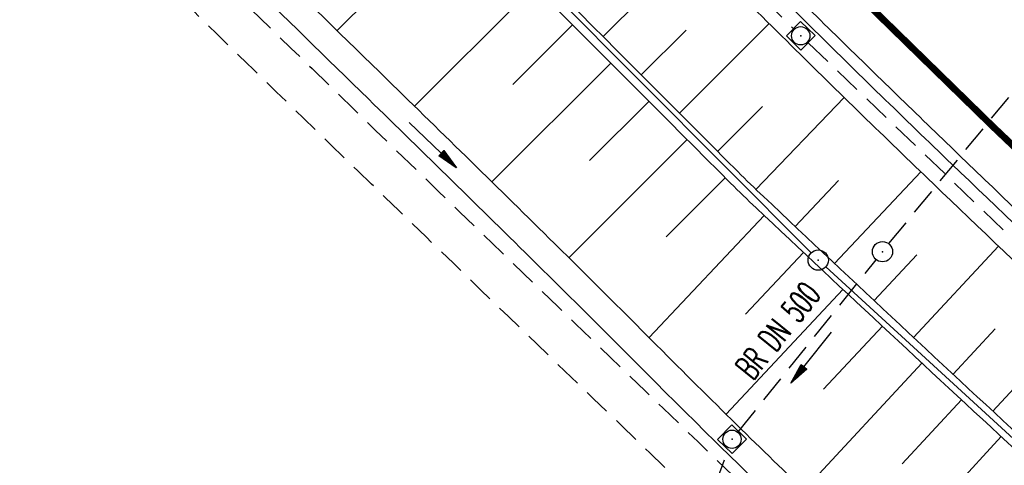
# Model space of a CAD drawing. Extents: x 448150 to 449332, y 437108 to 438384.
# Tile 112 of 172: x 448640 to 448713, y 437700 to 437733. Entities that reach past the tile are written whole.
import ezdxf
from ezdxf.enums import TextEntityAlignment as Align

# ---------------------------------------------------------------- set-up
doc = ezdxf.new("R2010")
doc.units = 0
doc.header["$LTSCALE"] = 2
doc.header["$MEASUREMENT"] = 0
doc.linetypes.add('AUSGEZOGEN', pattern=[0])
doc.linetypes.add('GESTRICH-X2', pattern=[1.5, 1, -0.5])
doc.layers.get('0').update_dxf_attribs({"linetype": 'AUSGEZOGEN'})
for name, color, linetype in [('212-GRENZL-BAB', 7, 'AUSGEZOGEN'), ('212-GRENZP-BAB', 7, 'AUSGEZOGEN'), ('BOESCHG', 250, 'AUSGEZOGEN'), ('DB-Flussumverlegungen', 15, 'CONTINUOUS'), ('DURCHL', 200, 'GESTRICH-X2'), ('FBRTOP', 250, 'AUSGEZOGEN'), ('KANAL', 7, 'GESTRICH-X2'), ('MULDE', 250, 'AUSGEZOGEN'), ('PFEIL', 7, 'CONTINUOUS'), ('PFEILTOP', 200, 'AUSGEZOGEN'), ('SCHLITZRINNE', 200, 'AUSGEZOGEN'), ('SCHSYMBOL', 200, 'AUSGEZOGEN'), ('TEXTO', 4, 'CONTINUOUS'), ('WEG', 250, 'GESTRICH-X2')]:
    doc.layers.add(name, color=color, linetype=linetype)
doc.styles.add('ROMANS', font='romans.shx', dxfattribs={"width": 0.8})

# ---------------------------------------------------------------- blocks, each defined once
blk = doc.blocks.new('20')
blk.add_lwpolyline([(-0.754, -0.751), (0.754, -0.751), (0.754, 0.75), (-0.754, 0.75)], close=True)
blk.add_circle((0, 0), 0.676)
blk.add_point((0, 0))
blk = doc.blocks.new('GST')
at = {"color": 0}
blk.add_circle((0, 0), 0.75, dxfattribs=at)
blk.add_point((0, 0), dxfattribs=at)
blk = doc.blocks.new('10')
blk.add_blockref('GST', (0, 0))
blk = doc.blocks.new('PFEIL2')
at = {"color": 0}
for p, q in [((0.88, 0.002), (-2.401, -0.012)), ((0.881, -0.271), (0.879, 0.276)), ((0.879, 0.276), (2.429, 0.009)), ((0.911, 0.27), (0.879, 0.265)), ((0.965, 0.261), (0.879, 0.246)), ((1.019, 0.252), (0.879, 0.228)), ((1.073, 0.242), (0.879, 0.209)), ((1.127, 0.233), (0.879, 0.191)), ((1.181, 0.224), (0.879, 0.172)), ((1.235, 0.214), (0.879, 0.154)), ((1.289, 0.205), (0.879, 0.135)), ((1.343, 0.196), (0.879, 0.117)), ((1.397, 0.187), (0.879, 0.098)), ((1.451, 0.177), (0.879, 0.08)), ((1.505, 0.168), (0.879, 0.061)), ((1.559, 0.159), (0.88, 0.043)), ((1.613, 0.149), (0.88, 0.024)), ((1.668, 0.14), (0.88, 0.006)), ((1.722, 0.131), (0.88, -0.013)), ((1.776, 0.121), (0.88, -0.031)), ((1.83, 0.112), (0.88, -0.05)), ((1.884, 0.103), (0.88, -0.068)), ((1.938, 0.094), (0.88, -0.087)), ((1.992, 0.084), (0.88, -0.105)), ((2.046, 0.075), (0.88, -0.124)), ((2.1, 0.066), (0.88, -0.142)), ((2.154, 0.056), (0.88, -0.161)), ((2.208, 0.047), (0.88, -0.179)), ((2.262, 0.038), (0.881, -0.198)), ((2.316, 0.029), (0.881, -0.216)), ((2.37, 0.019), (0.881, -0.235)), ((2.424, 0.01), (0.881, -0.253)), ((2.429, 0.009), (0.881, -0.271))]:
    blk.add_line(p, q, dxfattribs=at)

msp = doc.modelspace()

# ---------------------------------------------------------------- hatches: boundary and pattern name
at = {"layer": 'SCHLITZRINNE'}
h = msp.add_hatch(dxfattribs=at)
h.set_pattern_fill('_USER', color=256, scale=1.5, angle=45, style=0, pattern_type=0)
h.set_pattern_definition([(0.19809, (448696.2442, 437758.0261), (-0.005186, 1.499991), [])])
edge = h.paths.add_edge_path()
edge.add_arc((450103.943, 439168.643), 1992.851, 225.253931, 225.326505)
edge.add_arc((450104.379, 439169.084), 1993.471, 225.326505, 225.685513)
edge.add_arc((450114.112, 439179.052), 2007.404, 225.685514, 226.043274)
edge.add_arc((450116.374, 439181.397), 2010.661, 226.043274, 226.400342)
edge.add_arc((450108.345, 439172.967), 1999.019, 226.400342, 226.758448)
edge.add_arc((450107.359, 439171.918), 1997.58, 226.758448, 227.116898)
edge.add_arc((450114.22, 439179.306), 2007.663, 227.116898, 227.474446)
edge.add_arc((450112.044, 439176.933), 2004.443, 227.474446, 227.83238)
edge.add_arc((450107.824, 439172.273), 1998.156, 227.83238, 228.190877)
edge.add_arc((450107.663, 439172.094), 1997.915, 228.190877, 228.549748)
edge.add_arc((450107.034, 439171.381), 1996.965, 228.549748, 228.908704)
edge.add_arc((450111.572, 439176.585), 2003.869, 228.908704, 229.265964)
edge.add_arc((450119.093, 439185.318), 2015.394, 229.265964, 229.6222)
edge.add_arc((450115.134, 439180.663), 2009.284, 229.6222, 229.979919)
edge.add_arc((450101.808, 439164.793), 1988.56, 229.979919, 230.339497)
edge.add_arc((450135.905, 439205.921), 2041.985, 230.339497, 230.699144)
edge.add_arc((450015.788, 439059.171), 1852.343, 230.699144, 231.076753)
edge.add_arc((450440.038, 439584.513), 2527.6, 231.076753, 231.41321)
edge.add_arc((449605.176, 438538.206), 1189.037, 231.413211, 231.903765)
edge.add_arc((451876.599, 441435.451), 4870.53, 231.903765, 232.054115)
edge.add_arc((449764.385, 438726.671), 1435.572, 232.054115, 232.331051)
edge.add_arc((663048.573, 714993.472), 350453.466, 232.33105148, 232.33182369)
edge.add_arc((452105.708, 441751.773), 5260.885, 232.331837, 232.33814)
edge.add_arc((1083717.784, 1260087.558), 1038995.508, 232.338139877, 232.338829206)
edge.add_arc((362297.748, 325361.769), 141749.668, 52.33595822, 52.34101086, ccw=False)
edge.add_arc((130991.073, 25697.409), 520301.522, 52.33458173, 52.33595822, ccw=False)
edge.add_arc((597397.743, 629905.021), 242982.187, 232.33379622, 232.33674373)
edge.add_arc((1091510.304, 1270060.009), 1051651.236, 232.336743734, 232.337424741)
edge.add_arc((63904.407, -61307.138), 630166.935, 52.33651599, 52.337652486, ccw=False)
edge.add_line((448950.678, 437541.271), (448965.933, 437529.496))
edge.add_arc((450103.943, 439168.643), 1993.351, 225.253931, 225.326505)
edge.add_arc((450104.379, 439169.084), 1993.971, 225.326505, 225.633952)
h = msp.add_hatch(dxfattribs=at)
h.set_pattern_fill('_USER', color=256, scale=1.5, angle=45, style=0, pattern_type=0)
h.set_pattern_definition([(1.0848, (448717.7677, 437736.8698), (-0.0283982, 1.4997312), [])])
edge = h.paths.add_edge_path()
edge.add_arc((450104.379, 439169.084), 1993.971, 225.677136, 225.685513)
edge.add_arc((450114.112, 439179.052), 2007.904, 225.685514, 226.043274)
edge.add_arc((450116.374, 439181.397), 2011.161, 226.043274, 226.348764)
edge.add_arc((450103.943, 439168.643), 1992.851, 225.253931, 225.326505)
edge.add_arc((450104.379, 439169.084), 1993.471, 225.326505, 225.685513)
edge.add_arc((450114.112, 439179.052), 2007.404, 225.685514, 226.043274)
edge.add_arc((450116.374, 439181.397), 2010.661, 226.043274, 226.400342)
edge.add_arc((450108.345, 439172.967), 1999.019, 226.400342, 226.758448)
edge.add_arc((450107.359, 439171.918), 1997.58, 226.758448, 227.116898)
edge.add_arc((450114.22, 439179.306), 2007.663, 227.116898, 227.474446)
edge.add_arc((450112.044, 439176.933), 2004.443, 227.474446, 227.83238)
edge.add_arc((450107.824, 439172.273), 1998.156, 227.83238, 228.190877)
edge.add_arc((450107.663, 439172.094), 1997.915, 228.190877, 228.549748)
edge.add_arc((450107.034, 439171.381), 1996.965, 228.549748, 228.908704)
edge.add_arc((450111.572, 439176.585), 2003.869, 228.908704, 229.265964)
edge.add_arc((450119.093, 439185.318), 2015.394, 229.265964, 229.6222)
edge.add_arc((450115.134, 439180.663), 2009.284, 229.6222, 229.979919)
edge.add_arc((450101.808, 439164.793), 1988.56, 229.979919, 230.339497)
edge.add_arc((450135.905, 439205.921), 2041.985, 230.339497, 230.699144)
edge.add_arc((450015.788, 439059.171), 1852.343, 230.699144, 231.076753)
edge.add_arc((450440.038, 439584.513), 2527.6, 231.076753, 231.41321)
edge.add_arc((449605.176, 438538.206), 1189.037, 231.413211, 231.903765)
edge.add_arc((451876.599, 441435.451), 4870.53, 231.903765, 232.054115)
edge.add_arc((449764.385, 438726.671), 1435.572, 232.054115, 232.331051)
edge.add_arc((663048.573, 714993.472), 350453.466, 232.33105148, 232.33182369)
edge.add_arc((452105.708, 441751.773), 5260.885, 232.331837, 232.33814)
edge.add_arc((1083717.784, 1260087.558), 1038995.508, 232.338139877, 232.338829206)
edge.add_arc((362297.748, 325361.769), 141749.668, 52.33595822, 52.34101086, ccw=False)
edge.add_arc((130991.073, 25697.409), 520301.522, 52.33458173, 52.33595822, ccw=False)
edge.add_arc((597397.743, 629905.021), 242982.187, 232.33379622, 232.33674373)
edge.add_arc((1091510.304, 1270060.009), 1051651.236, 232.336743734, 232.337424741)
edge.add_arc((63904.407, -61307.138), 630166.935, 52.33651599, 52.337652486, ccw=False)
edge.add_line((448950.678, 437541.271), (448965.933, 437529.496))
h = msp.add_hatch(dxfattribs=at)
h.set_pattern_fill('_USER', color=256, scale=1.5, angle=45, style=0, pattern_type=0)
h.set_pattern_definition([(1.92282, (448737.9663, 437717.5835), (-0.05033, 1.4991554), [])])
edge = h.paths.add_edge_path()
edge.add_arc((450116.374, 439181.397), 2011.161, 226.391578, 226.400342)
edge.add_arc((450108.345, 439172.967), 1999.519, 226.400342, 226.758448)
edge.add_arc((450107.359, 439171.918), 1998.08, 226.758448, 227.116898)
edge.add_arc((450114.22, 439179.306), 2008.163, 227.116898, 227.474446)
edge.add_arc((450112.044, 439176.933), 2004.943, 227.474446, 227.83238)
edge.add_arc((450107.824, 439172.273), 1998.656, 227.83238, 228.068653)
edge.add_arc((450103.943, 439168.643), 1992.851, 225.253931, 225.326505)
edge.add_arc((450104.379, 439169.084), 1993.471, 225.326505, 225.685513)
edge.add_arc((450114.112, 439179.052), 2007.404, 225.685514, 226.043274)
edge.add_arc((450116.374, 439181.397), 2010.661, 226.043274, 226.400342)
edge.add_arc((450108.345, 439172.967), 1999.019, 226.400342, 226.758448)
edge.add_arc((450107.359, 439171.918), 1997.58, 226.758448, 227.116898)
edge.add_arc((450114.22, 439179.306), 2007.663, 227.116898, 227.474446)
edge.add_arc((450112.044, 439176.933), 2004.443, 227.474446, 227.83238)
edge.add_arc((450107.824, 439172.273), 1998.156, 227.83238, 228.190877)
edge.add_arc((450107.663, 439172.094), 1997.915, 228.190877, 228.549748)
edge.add_arc((450107.034, 439171.381), 1996.965, 228.549748, 228.908704)
edge.add_arc((450111.572, 439176.585), 2003.869, 228.908704, 229.265964)
edge.add_arc((450119.093, 439185.318), 2015.394, 229.265964, 229.6222)
edge.add_arc((450115.134, 439180.663), 2009.284, 229.6222, 229.979919)
edge.add_arc((450101.808, 439164.793), 1988.56, 229.979919, 230.339497)
edge.add_arc((450135.905, 439205.921), 2041.985, 230.339497, 230.699144)
edge.add_arc((450015.788, 439059.171), 1852.343, 230.699144, 231.076753)
edge.add_arc((450440.038, 439584.513), 2527.6, 231.076753, 231.41321)
edge.add_arc((449605.176, 438538.206), 1189.037, 231.413211, 231.903765)
edge.add_arc((451876.599, 441435.451), 4870.53, 231.903765, 232.054115)
edge.add_arc((449764.385, 438726.671), 1435.572, 232.054115, 232.331051)
edge.add_arc((663048.573, 714993.472), 350453.466, 232.33105148, 232.33182369)
edge.add_arc((452105.708, 441751.773), 5260.885, 232.331837, 232.33814)
edge.add_arc((1083717.784, 1260087.558), 1038995.508, 232.338139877, 232.338829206)
edge.add_arc((362297.748, 325361.769), 141749.668, 52.33595822, 52.34101086, ccw=False)
edge.add_arc((130991.073, 25697.409), 520301.522, 52.33458173, 52.33595822, ccw=False)
edge.add_arc((597397.743, 629905.021), 242982.187, 232.33379622, 232.33674373)
edge.add_arc((1091510.304, 1270060.009), 1051651.236, 232.336743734, 232.337424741)
edge.add_arc((63904.407, -61307.138), 630166.935, 52.33651599, 52.337652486, ccw=False)
edge.add_line((448950.678, 437541.271), (448965.933, 437529.496))
h = msp.add_hatch(dxfattribs=at)
h.set_pattern_fill('_USER', color=256, scale=1.5, angle=45, style=0, pattern_type=0)
h.set_pattern_definition([(5.43336, (448830.8072, 437635.437), (-0.142032, 1.4932605), [])])
edge = h.paths.add_edge_path()
edge.add_arc((450115.134, 439180.663), 2009.784, 229.703318, 229.979919)
edge.add_arc((450101.808, 439164.793), 1989.06, 229.979919, 230.339497)
edge.add_arc((450135.905, 439205.921), 2042.485, 230.339497, 230.699144)
edge.add_arc((450015.788, 439059.171), 1852.843, 230.699144, 231.076753)
edge.add_arc((450440.038, 439584.513), 2528.1, 231.076753, 231.211068)
edge.add_arc((450103.943, 439168.643), 1992.851, 225.253931, 225.326505)
edge.add_arc((450104.379, 439169.084), 1993.471, 225.326505, 225.685513)
edge.add_arc((450114.112, 439179.052), 2007.404, 225.685514, 226.043274)
edge.add_arc((450116.374, 439181.397), 2010.661, 226.043274, 226.400342)
edge.add_arc((450108.345, 439172.967), 1999.019, 226.400342, 226.758448)
edge.add_arc((450107.359, 439171.918), 1997.58, 226.758448, 227.116898)
edge.add_arc((450114.22, 439179.306), 2007.663, 227.116898, 227.474446)
edge.add_arc((450112.044, 439176.933), 2004.443, 227.474446, 227.83238)
edge.add_arc((450107.824, 439172.273), 1998.156, 227.83238, 228.190877)
edge.add_arc((450107.663, 439172.094), 1997.915, 228.190877, 228.549748)
edge.add_arc((450107.034, 439171.381), 1996.965, 228.549748, 228.908704)
edge.add_arc((450111.572, 439176.585), 2003.869, 228.908704, 229.265964)
edge.add_arc((450119.093, 439185.318), 2015.394, 229.265964, 229.6222)
edge.add_arc((450115.134, 439180.663), 2009.284, 229.6222, 229.979919)
edge.add_arc((450101.808, 439164.793), 1988.56, 229.979919, 230.339497)
edge.add_arc((450135.905, 439205.921), 2041.985, 230.339497, 230.699144)
edge.add_arc((450015.788, 439059.171), 1852.343, 230.699144, 231.076753)
edge.add_arc((450440.038, 439584.513), 2527.6, 231.076753, 231.41321)
edge.add_arc((449605.176, 438538.206), 1189.037, 231.413211, 231.903765)
edge.add_arc((451876.599, 441435.451), 4870.53, 231.903765, 232.054115)
edge.add_arc((449764.385, 438726.671), 1435.572, 232.054115, 232.331051)
edge.add_arc((663048.573, 714993.472), 350453.466, 232.33105148, 232.33182369)
edge.add_arc((452105.708, 441751.773), 5260.885, 232.331837, 232.33814)
edge.add_arc((1083717.784, 1260087.558), 1038995.508, 232.338139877, 232.338829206)
edge.add_arc((362297.748, 325361.769), 141749.668, 52.33595822, 52.34101086, ccw=False)
edge.add_arc((130991.073, 25697.409), 520301.522, 52.33458173, 52.33595822, ccw=False)
edge.add_arc((597397.743, 629905.021), 242982.187, 232.33379622, 232.33674373)
edge.add_arc((1091510.304, 1270060.009), 1051651.236, 232.336743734, 232.337424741)
edge.add_arc((63904.407, -61307.138), 630166.935, 52.33651599, 52.337652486, ccw=False)
edge.add_line((448950.678, 437541.271), (448965.933, 437529.496))

# ---------------------------------------------------------------- linework, layer by layer
at = {"layer": '212-GRENZL-BAB', "flags": 128}
for points in [[(448648.279, 437766.919), (448698.991, 437715.971)], [(448700.073, 437714.934), (448763.887, 437656.467)]]:
    msp.add_lwpolyline(points, dxfattribs=at)
at = {"layer": 'BOESCHG'}
for p, q in [((448663.911, 437732.425), (448672.866, 437741.349)), ((448690.219, 437738.586), (448683.596, 437731.982)), ((448669.642, 437726.835), (448678.514, 437735.683)), ((448676.921, 437728.444), (448681.339, 437732.852)), ((448695.889, 437732.948), (448689.247, 437726.318)), ((448689.736, 437732.457), (448686.421, 437729.15)), ((448675.361, 437721.234), (448684.164, 437730.02)), ((448682.603, 437722.808), (448686.99, 437727.189)), ((448701.445, 437727.473), (448694.913, 437720.671)), ((448695.402, 437726.812), (448692.073, 437723.487)), ((448681.065, 437715.617), (448689.817, 437724.359)), ((448707.114, 437721.977), (448700.735, 437715.184)), ((448688.275, 437717.164), (448692.644, 437721.529)), ((448701.033, 437721.335), (448697.821, 437717.924)), ((448687.007, 437709.703), (448695.517, 437718.746)), ((448712.872, 437716.463), (448706.575, 437709.717)), ((448694.139, 437711.433), (448698.432, 437716.007)), ((448706.822, 437715.833), (448703.653, 437712.448)), ((448692.703, 437704.03), (448701.351, 437713.272)), ((448699.924, 437705.88), (448704.273, 437710.541)), ((448712.629, 437710.35), (448709.501, 437706.989)), ((448718.643, 437710.962), (448712.432, 437704.267)), ((448698.461, 437698.422), (448707.2, 437707.815)), ((448705.746, 437700.366), (448710.13, 437705.092)), ((448704.271, 437692.868), (448713.065, 437702.374))]:
    msp.add_line(p, q, dxfattribs=at)
for points in [[(448657.591, 437756.917, 0.008458), (448664.232, 437750.016, 0.00049), (448693.034, 437721.138, 0.007612), (448694.919, 437719.307, 0.002399), (448714.785, 437700.782, 0.002578), (448733.441, 437683.729, 0.000138), (448754.925, 437664.304, 0.000228), (448767.89, 437652.599, 0.000375), (448780.321, 437641.403, 0.0006), (448788.097, 437634.427, 0.00703), (448798.608, 437625.283, 0.003976), (448817.543, 437609.529, 0.000999), (448831.725, 437597.967, 0.001507), (448841.164, 437590.349, 0.000922), (448857.646, 437577.18, 0.001762), (448866.31, 437570.334, 0.001658), (448875.332, 437563.303, -0.000796), (448894.162, 437548.683, -0.002725), (448918.842, 437529.241, 0.003736), (448936.874, 437515.095, 0.011168), (448954.691, 437501.956, -0.009019), (448976.82, 437485.783, -0.000877)], [(448939.348, 437514.429, -0.001321), (448937.316, 437515.992, -0.003437), (448919.264, 437530.153, 0.002512), (448894.604, 437549.571, 0.000719), (448875.69, 437564.268, -0.001524), (448866.773, 437571.22, -0.001746), (448858.423, 437577.818, -0.000864), (448841.625, 437591.234, -0.001525), (448832.055, 437598.952, -0.001031), (448817.968, 437610.434, -0.004145), (448799.115, 437626.127, -0.007304), (448788.623, 437635.275, -0.000304), (448781.091, 437642.047, -0.000182), (448768.496, 437653.392, -0.000124), (448754.883, 437665.67, -0.000081), (448733.885, 437684.625, -0.002942), (448715.737, 437701.207, -0.002608), (448695.472, 437720.14, -0.007354), (448693.565, 437721.995, -0.000481), (448664.882, 437750.771, -0.007392), (448659, 437756.861, -0.002577)]]:
    msp.add_lwpolyline(points, format="xyb", dxfattribs=at)
at = {"layer": 'DB-Flussumverlegungen', "linetype": 'Continuous'}
for major_axis, start_param, end_param in [((173.595, 173.595), 2.551016, 3.294584), ((170.837, 170.837), 2.553062, 3.295083)]:
    msp.add_ellipse((448848.124, 437803.909), major_axis=major_axis, ratio=1, start_param=start_param, end_param=end_param, dxfattribs=at)
at = {"layer": 'DURCHL'}
for p, q in [((448704.75, 437716.656), (448733.531, 437751.781)), ((448693.625, 437702.75), (448703.813, 437715.469)), ((448677.375, 437659.375), (448692.875, 437701.469))]:
    msp.add_line(p, q, dxfattribs=at)
at = {"layer": 'FBRTOP'}
for points in [[(448962.287, 437556.312, -0.000002), (448991.973, 437533.398, 0.000001), (449021.658, 437510.484, 0), (449059.524, 437481.257, 0), (449100.819, 437449.382, 0.000002), (449140.4, 437418.831, -0.000003), (449179.981, 437388.28, -0.000002), (449197.089, 437375.075, 0.000004)], [(448881.988, 437575.026, 0.000003), (448891.884, 437567.387, -0.000022), (448901.78, 437559.749, -0.000006), (448911.675, 437552.112, 0.000013), (448921.57, 437544.474, 0.000003), (448931.465, 437536.836, -0.000005), (448941.36, 437529.199, 0), (448949.808, 437522.678, 0.000001)], [(448902.917, 437602.137, 0.000003), (448912.812, 437594.5, -0.000022)], [(448942.498, 437571.586, 0.000003), (448952.392, 437563.949, -0.000005)], [(448676.969, 437755.768, 0.00109), (448683.198, 437749.504, 0.001566), (448692.116, 437740.632, 0.001566), (448701.094, 437731.811, 0.001561), (448710.158, 437723.016, 0.001558), (448719.274, 437714.281, 0.001563), (448728.418, 437705.628, 0.001564), (448737.618, 437697.03, 0.00156), (448746.895, 437688.468, 0.001562), (448756.221, 437679.969, 0.001564), (448765.584, 437671.541, 0.001566), (448775.009, 437663.165, 0.001566), (448784.484, 437654.849, 0.001559), (448793.998, 437646.604, 0.001554), (448803.591, 437638.395, 0.001561), (448813.246, 437630.236, 0.001569), (448822.901, 437622.18, 0.001569), (448832.871, 437613.967, 0.001648), (448842.414, 437606.208, 0.001468), (448854.075, 437596.848, 0.002141), (448862.115, 437590.489, 0.000656), (448872.248, 437582.566, 0.001208)]]:
    msp.add_lwpolyline(points, format="xyb", dxfattribs=at)
at = {"layer": 'FBRTOP', "const_width": 0.5}
for points in [[(448933.332, 437559.712, 0.000003), (448943.227, 437552.075, -0.000005), (448953.122, 437544.437, -0.000002), (448982.808, 437521.524, 0.000001), (449012.493, 437498.61, 0), (449050.358, 437469.383, 0), (449091.654, 437437.508, 0.000002), (449131.235, 437406.957, -0.000003), (449170.816, 437376.406, -0.000001), (449185.277, 437365.244, 0.000004)], [(448960.466, 437553.953, -0.000002), (448990.152, 437531.039)], [(449098.999, 437447.023, 0.000002), (449138.58, 437416.472, -0.000003), (449178.161, 437385.922, -0.000002), (449194.742, 437373.122, 0.000004)], [(448901.097, 437599.778, 0.000003), (448910.992, 437592.141, -0.000022)], [(448893.751, 437590.263, 0.000003), (448903.647, 437582.626, -0.000022)], [(448940.677, 437569.227, 0.000003), (448950.572, 437561.59, -0.000005)]]:
    msp.add_lwpolyline(points, format="xyb", dxfattribs=at)
msp.add_lwpolyline([(448682.025, 437755.333), (448694.401, 437742.943), (448712.414, 437725.356), (448730.645, 437707.995), (448749.092, 437690.863), (448767.751, 437673.964), (448786.62, 437657.299), (448805.696, 437640.871), (448824.976, 437624.682), (448844.457, 437608.736), (448864.127, 437593.041), (448879.754, 437580.856), (448883.974, 437577.598), (448903.766, 437562.322), (448923.555, 437547.047), (448943.346, 437531.771), (449002.717, 437485.944), (449081.878, 437424.842), (449161.04, 437363.74), (449172.678, 437354.757)], dxfattribs=at)
at = {"layer": 'KANAL'}
for p, q in [((448674.25, 437756.094), (448697.688, 437732.563)), ((448704.75, 437716.656), (448733.531, 437751.781)), ((448698.781, 437731.531), (448729.125, 437702.406)), ((448693.625, 437702.75), (448703.813, 437715.469)), ((448677.375, 437659.375), (448692.875, 437701.469))]:
    msp.add_line(p, q, dxfattribs=at)
at = {"layer": 'MULDE'}
for points in [[(448635.846, 437757.27, 0.000069), (448635.883, 437757.234, 0.000556), (448644.113, 437749.044, 0.00133), (448647.572, 437745.628, 0.000972), (448666.23, 437727.369, -0.001465), (448678.6, 437715.241, -0.002287), (448686.57, 437707.308, 0.003115), (448692.444, 437701.481, 0.002409), (448697.899, 437696.187, 0.002033), (448704.418, 437689.973, 0.001523), (448715.864, 437679.217, -0.001102), (448731.68, 437664.378, -0.000654), (448739.171, 437657.301, 0.000575), (448747.69, 437649.249, 0.003452), (448756.231, 437641.307, 0.002559), (448767.873, 437630.738, 0.005812), (448778.832, 437621.119, 0.00456), (448793.042, 437609.159, 0.002423), (448804.637, 437599.674, 0.002391), (448816.484, 437590.171, 0.002495), (448831.462, 437578.396, 0.002539)], [(448638.675, 437757.274, 0.000463), (448645.522, 437750.463, 0.00133), (448648.974, 437747.054, 0.000972), (448667.626, 437728.801, -0.001465), (448680.004, 437716.665, -0.002287), (448687.987, 437708.719, 0.003115), (448693.844, 437702.909, 0.002409), (448699.285, 437697.629, 0.002033), (448705.792, 437691.427, 0.001523), (448717.229, 437680.678, -0.001102), (448733.052, 437665.834, -0.000654), (448740.547, 437658.753, 0.000575), (448749.062, 437650.705, 0.003452), (448757.583, 437642.781, 0.002559), (448769.209, 437632.226, 0.005812), (448780.134, 437622.637, 0.00456), (448794.316, 437610.701, 0.002423), (448805.896, 437601.228, 0.002391), (448817.728, 437591.737, 0.002495), (448832.69, 437579.974, 0.002539)], [(448672.838, 437756.082, 0.000024), (448673.008, 437755.91, 0.001482), (448686.066, 437742.74, 0.0017), (448697.523, 437731.33, 0.003882), (448708.022, 437721.105, 0.001965), (448728.988, 437701.16, 0.004095), (448749.403, 437682.203, 0.003922), (448771.033, 437662.756, 0.004986), (448789.954, 437646.345, 0.0039), (448814.503, 437625.804, 0.003789), (448859.514, 437589.305, 0.003934), (448903.405, 437554.824, 0.000682), (448918.392, 437543.272, -0.000468), (448940.219, 437526.463, -0.001742), (448940.981, 437525.871, -0.000265), (448946.018, 437521.924, -0.000265)], [(448675.871, 437755.855, 0.001318), (448687.482, 437744.152, 0.0017), (448698.929, 437732.752, 0.003882), (448709.406, 437722.549, 0.001965), (448730.36, 437702.614, 0.004095), (448750.752, 437683.68, 0.003922), (448772.359, 437664.254, 0.004986), (448791.249, 437647.869, 0.0039), (448815.775, 437627.348, 0.003789), (448860.762, 437590.868, 0.003934), (448904.629, 437556.406, 0.000682), (448919.611, 437544.858, -0.000468), (448941.441, 437528.047, -0.001742), (448942.214, 437527.446, -0.000265), (448947.252, 437523.498, -0.000265)]]:
    msp.add_lwpolyline(points, format="xyb", dxfattribs=at)
at = {"layer": 'SCHLITZRINNE'}
for points in [[(448891.307, 437587.097, 0.000003), (448901.202, 437579.459, -0.000022), (448911.098, 437571.822, -0.000006), (448920.993, 437564.184, 0.000013), (448930.888, 437556.546, 0.000003), (448940.783, 437548.908, -0.000005), (448950.678, 437541.271, -0.000001), (448965.933, 437529.496, 0.000001)], [(448711.19, 437742.569, 0.000037), (448711.399, 437742.365, 0.001561), (448720.397, 437733.634, 0.001333), (448728.136, 437726.212, 0.001563)]]:
    msp.add_lwpolyline(points, format="xyb", dxfattribs=at)
at = {"layer": 'WEG', "flags": 128}
msp.add_lwpolyline([(448860.534, 437551.139, 0.000128), (448853.49, 437556.569, 0.000176), (448848.381, 437560.503), (448843.765, 437564.055, 0.000243), (448834.566, 437571.125, -0.000137), (448818.247, 437583.662, -0.000188), (448816.279, 437585.176, -0.000155), (448813.901, 437587.008, -0.003778), (448812.423, 437588.165, -0.001451), (448808.607, 437591.217, -0.003228), (448803.295, 437595.549, -0.001321), (448790.407, 437606.254, -0.001186), (448779.318, 437615.561, -0.002232), (448773.459, 437620.546, -0.002243), (448769.049, 437624.367, -0.002555), (448765.21, 437627.758, -0.002543), (448759.933, 437632.516, -0.002072), (448753.512, 437638.415, -0.001012), (448741.798, 437649.309, -0.000921), (448728.973, 437661.329, -0.000253), (448712.625, 437676.725, -0.000744), (448707.087, 437681.96, -0.0002), (448702.814, 437686.015, -0.000753), (448701.682, 437687.094, -0.000519), (448700.26, 437688.456, -0.000185), (448696.283, 437692.274, -0.000463), (448692.286, 437696.122, -0.00011), (448675.546, 437712.275, -0.000715), (448659.406, 437727.901, -0.0013), (448650.569, 437736.526, -0.002173), (448646.182, 437740.867, -0.00526), (448644.397, 437742.687, -0.000244), (448644.236, 437742.855, -0.000209), (448644.049, 437743.05, -0.002587), (448641.361, 437745.888, -0.000825), (448632.993, 437754.845, -0.001289), (448630.908, 437757.096, -0.000909), (448627.964, 437760.302, -0.008612), (448622.804, 437766.141, -0.008725), (448617.915, 437772.076, -0.001616), (448616.398, 437773.996, 0.001362), (448614.601, 437776.275, 0.002866), (448613.785, 437777.292, -0.000962), (448611.341, 437780.313, -0.03395), (448609.858, 437782.433, -0.015754), (448607.134, 437787.292, -0.350856), (448609.112, 437797.288, -0.310158), (448620.308, 437798.4, -0.078878), (448624.156, 437795.414, -0.328968), (448624.307, 437794.137, -0.020059), (448623.123, 437792.239, 0.021326), (448622.013, 437790.451, 0.002694), (448620.344, 437787.448, 0.013742), (448620.036, 437786.849, 0.049557), (448619.606, 437785.664, 0.023366), (448619.07, 437783.049, 0.028342), (448618.856, 437780.896, 0.030733), (448618.895, 437778.9, 0.041937), (448619.251, 437776.755, 0.044824), (448619.926, 437774.835, 0.025313), (448620.838, 437773.075, 0.037793), (448621.593, 437771.982, 0.014139), (448624.274, 437768.852, 0.0036), (448635.23, 437756.94, 0.000628), (448645.397, 437746.072, 0.005445), (448646.586, 437744.832, 0.005563), (448652.71, 437738.719, 0.001383), (448677.675, 437714.48, 0.000267), (448698.409, 437694.481, 0.00103), (448703.799, 437689.31, 0.001514), (448709.191, 437684.189, 0.000374), (448731.074, 437663.561, 0.001972), (448755.594, 437640.664, 0.004195), (448767.255, 437630.041, 0.006), (448775.448, 437622.878, 0.00295), (448792.369, 437608.609, 0.002064), (448810.55, 437593.588, 0.007294), (448815.773, 437589.434, 0.000572), (448820.114, 437586.092, -0.000097), (448845.633, 437566.485, -0.000256), (448850.251, 437562.931, -0.000097), (448862.405, 437553.566)], format="xyb", dxfattribs=at)

# ---------------------------------------------------------------- block references
at = {"layer": '212-GRENZP-BAB', "rotation": 309.7713901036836}
msp.add_blockref('GST', (448699.52, 437715.44), dxfattribs=at)
at = {"layer": 'PFEIL', "rotation": 231.2688000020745}
msp.add_blockref('PFEIL2', (448699.011, 437708.235), dxfattribs=at)
at = {"layer": 'PFEILTOP', "rotation": 316.0545736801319}
msp.add_blockref('PFEIL2', (448670.985, 437723.953), dxfattribs=at)
at = {"layer": 'SCHSYMBOL'}
for name, p, rotation in [('20', (448698.226, 437732.041), 315.621), ('10', (448704.276, 437716.061), 316.0593), ('20', (448693.142, 437702.179), 316.1046)]:
    msp.add_blockref(name, p, dxfattribs=dict(at, rotation=rotation))

# ---------------------------------------------------------------- texts
at = {"layer": 'TEXTO', "style": 'ROMANS', "width": 0.6}
msp.add_text('BR DN 500', height=1.8, rotation=51.2688, dxfattribs=at).set_placement((448697.248, 437709.662), align=Align.CENTER)

doc.saveas('drawing.dxf')
